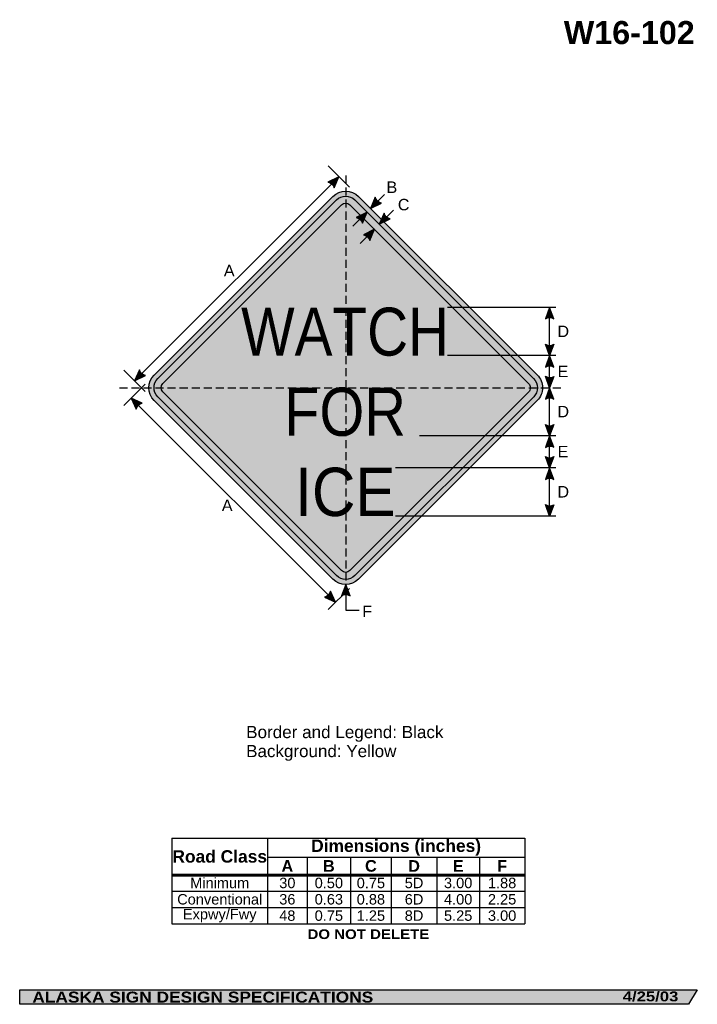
# Model space of a CAD drawing. Header units: feet. Extents: x 7 to 92, y 0 to 123.
import ezdxf
from ezdxf.enums import TextEntityAlignment as Align

# ---------------------------------------------------------------- set-up
doc = ezdxf.new("R2010")
doc.units = ezdxf.units.FT
doc.header["$MEASUREMENT"] = 0
doc.linetypes.add('DASHED2', pattern=[0.375, 0.25, -0.125])
doc.layers.add('Sign', color=7, linetype='Continuous')
doc.styles.add('ARIAL', font='arial.ttf')
doc.styles.add('ARIAL B', font='arialbd.ttf')
doc.styles.add('ARIAL BLACK B', font='ariblk.ttf')
doc.styles.add('ARIAL BLACK BI', font='ariblk.ttf')
doc.styles.add('FHWA SERIES D2000EX', font='txt')

# ---------------------------------------------------------------- blocks, each defined once
blk = doc.blocks.new('*T2')
at = {"color": 0, "linetype": 'ByBlock', "lineweight": -2, "transparency": 16777216}
for p, q in [((0, 0), (43.96297560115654, 0)), ((0, 0), (0, -10.683075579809)), ((11.9071627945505, 0), (11.9071627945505, -4.553775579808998)), ((43.96297560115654, 0), (43.96297560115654, -10.683075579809)), ((11.9071627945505, -2.3558341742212), (43.96297560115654, -2.3558341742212)), ((16.85422311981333, -2.3558341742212), (16.85422311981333, -4.553775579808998)), ((22.25542744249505, -2.3558341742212), (22.25542744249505, -4.553775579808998)), ((27.33004850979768, -2.3558341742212), (27.33004850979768, -4.553775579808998)), ((33.01336038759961, -2.3558341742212), (33.01336038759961, -4.553775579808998)), ((38.32618790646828, -2.3558341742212), (38.32618790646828, -4.553775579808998)), ((0, -4.553775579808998), (43.96297560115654, -4.553775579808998)), ((0, -4.598775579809), (43.96297560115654, -4.598775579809)), ((11.9071627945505, -4.598775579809), (11.9071627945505, -10.683075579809)), ((16.85422311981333, -4.598775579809), (16.85422311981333, -10.683075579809)), ((22.25542744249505, -4.598775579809), (22.25542744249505, -10.683075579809)), ((27.33004850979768, -4.598775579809), (27.33004850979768, -10.683075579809)), ((33.01336038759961, -4.598775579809), (33.01336038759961, -10.683075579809)), ((38.32618790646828, -4.598775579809), (38.32618790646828, -10.683075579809)), ((0, -6.611875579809), (43.96297560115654, -6.611875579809)), ((0, -8.647475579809), (43.96297560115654, -8.647475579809)), ((0, -10.683075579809), (43.96297560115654, -10.683075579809))]:
    blk.add_line(p, q, dxfattribs=at)
at = {"color": 18, "transparency": 16777216, "attachment_point": 5}
for s, insert, char_height, width, style in [('Road Class', (5.95358139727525, -2.288137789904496), 1.55, 11.7871627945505, 'ARIAL B'), ('Dimensions (inches)', (27.93506919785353, -1.1779170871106), 1.55, 31.93581280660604, 'ARIAL B'), ('A', (14.38069295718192, -3.466054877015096), 1.45, 4.827060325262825, 'ARIAL B'), ('B', (19.55482528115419, -3.466054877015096), 1.45, 5.281204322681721, 'ARIAL B'), ('C', (24.79273797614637, -3.466054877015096), 1.45, 4.954621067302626, 'ARIAL B'), ('D', (30.17170444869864, -3.466054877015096), 1.45, 5.563311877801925, 'ARIAL B'), ('E', (35.66977414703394, -3.466054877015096), 1.45, 5.19282751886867, 'ARIAL B'), ('F', (41.14458175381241, -3.466054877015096), 1.45, 5.516787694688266, 'ARIAL B'), ('Minimum', (5.95358139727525, -5.594075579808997), 1.3, 11.7871627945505, 'ARIAL'), ('30', (14.38069295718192, -5.594075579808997), 1.3, 4.827060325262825, 'ARIAL'), ('0.50', (19.55482528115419, -5.594075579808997), 1.3, 5.281204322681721, 'ARIAL'), ('0.75', (24.79273797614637, -5.594075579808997), 1.3, 4.954621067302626, 'ARIAL'), ('5D', (30.17170444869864, -5.594075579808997), 1.3, 5.563311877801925, 'ARIAL'), ('3.00', (35.66977414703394, -5.594075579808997), 1.3, 5.19282751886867, 'ARIAL'), ('1.88', (41.14458175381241, -5.594075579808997), 1.3, 5.516787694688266, 'ARIAL'), ('Conventional', (5.95358139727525, -7.629675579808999), 1.3, 11.7871627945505, 'ARIAL'), ('36', (14.38069295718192, -7.629675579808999), 1.3, 4.827060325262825, 'ARIAL'), ('0.63', (19.55482528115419, -7.629675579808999), 1.3, 5.281204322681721, 'ARIAL'), ('0.88', (24.79273797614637, -7.629675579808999), 1.3, 4.954621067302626, 'ARIAL'), ('6D', (30.17170444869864, -7.629675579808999), 1.3, 5.563311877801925, 'ARIAL'), ('4.00', (35.66977414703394, -7.629675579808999), 1.3, 5.19282751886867, 'ARIAL'), ('2.25', (41.14458175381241, -7.629675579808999), 1.3, 5.516787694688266, 'ARIAL'), ('Expwy/Fwy', (5.95358139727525, -9.665275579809), 1.3, 11.7871627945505, 'ARIAL'), ('48', (14.38069295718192, -9.665275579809), 1.3, 4.827060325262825, 'ARIAL'), ('0.75', (19.55482528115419, -9.665275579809), 1.3, 5.281204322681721, 'ARIAL'), ('1.25', (24.79273797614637, -9.665275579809), 1.3, 4.954621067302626, 'ARIAL'), ('8D', (30.17170444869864, -9.665275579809), 1.3, 5.563311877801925, 'ARIAL'), ('5.25', (35.66977414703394, -9.665275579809), 1.3, 5.19282751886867, 'ARIAL'), ('3.00', (41.14458175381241, -9.665275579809), 1.3, 5.516787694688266, 'ARIAL')]:
    blk.add_mtext(s, dxfattribs=dict(at, insert=insert, char_height=char_height, width=width, style=style))

msp = doc.modelspace()

# ---------------------------------------------------------------- hatches: boundary and pattern name
h = msp.add_hatch(color=256)
h.dxf.hatch_style = 1
edge = h.paths.add_edge_path()
edge.add_line((46.5936578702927, 102.1180816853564), (47.18070617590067, 103.5161403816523))
edge.add_line((47.18070617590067, 103.5161403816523), (45.81139463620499, 102.8420000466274))
edge.add_arc((45.66975322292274, 101.9043284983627), 0.9483091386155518, 13.026667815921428, 81.41004076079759, ccw=False)
at = {"true_color": 0xffff00}
h = msp.add_hatch(color=2, dxfattribs=at)
h.dxf.hatch_style = 1
h.paths.add_polyline_path([(24.16659013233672, 78.79318298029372, 0.4143489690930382), (24.16883410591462, 75.60895882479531), (46.44045373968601, 53.33733885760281, 0.4147360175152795), (49.62678104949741, 53.3416906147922), (71.89629786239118, 75.61120246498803, 0.4145503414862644), (71.89295607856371, 78.79652476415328), (49.62243425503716, 101.0670465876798, 0.4140749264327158), (46.43970037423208, 101.0662933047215)])
h.paths.add_polyline_path([(24.6138202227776, 76.05477901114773), (46.88564570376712, 53.7829530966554, 0.4148540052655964), (49.1808340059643, 53.78654987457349), (71.45068351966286, 76.05639432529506, 0.4146352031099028), (71.44794420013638, 78.35073033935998), (49.17724198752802, 100.6214326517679, 0.4140749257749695), (46.88510352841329, 100.6208901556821), (24.61253837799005, 78.34832512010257, 0.4145409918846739)], flags=16)
h.paths.add_polyline_path([(47.50712384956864, 99.99886983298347), (25.23455870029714, 77.72630479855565, 0.4146977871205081), (25.23542575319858, 76.67721412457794), (47.50712248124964, 54.40551670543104, 0.4153661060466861), (48.55782661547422, 54.40758312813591), (70.82836826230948, 76.67811957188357, 0.4149035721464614), (70.8266339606, 77.72799993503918), (48.55576442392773, 99.99886982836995, 0.4142135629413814)], flags=0)
h = msp.add_hatch(color=256)
h.dxf.hatch_style = 1
h.paths.add_polyline_path([(24.6125383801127, 78.3483251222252, 0.4145409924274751), (24.61382022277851, 76.0547790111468), (46.88564570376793, 53.7829530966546, 0.4148540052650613), (49.18083400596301, 53.7865498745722), (71.45068351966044, 76.05639432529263, 0.4146352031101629), (71.44794420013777, 78.35073033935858), (49.17724198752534, 100.6214326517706, 0.4140749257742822), (46.8851035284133, 100.6208901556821)])
h.paths.add_polyline_path([(47.50712384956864, 99.99886983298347), (25.23455870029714, 77.72630479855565, 0.4146977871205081), (25.23542575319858, 76.67721412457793), (47.50712248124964, 54.40551670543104, 0.4153661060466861), (48.55782661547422, 54.4075831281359), (70.82836826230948, 76.67811957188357, 0.4149035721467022), (70.82663396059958, 77.72799993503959), (48.55576442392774, 99.99886982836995, 0.4142135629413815)], flags=16)
h = msp.add_hatch(color=256)
h.dxf.hatch_style = 1
edge = h.paths.add_edge_path()
edge.add_line((51.71391673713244, 100.9606711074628), (51.12686843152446, 99.562612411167))
edge.add_line((51.12686843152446, 99.562612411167), (52.49617997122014, 100.2367527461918))
edge.add_arc((52.63782138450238, 101.1744242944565), 0.9483091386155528, 193.0266678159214, 261.4100407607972, ccw=False)
h = msp.add_hatch(color=2, dxfattribs=at)
h.dxf.hatch_style = 1
h.paths.add_polyline_path([(25.23455870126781, 77.7263047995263, 0.414697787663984), (25.2354257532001, 76.67721412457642), (47.50712248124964, 54.40551670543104, 0.4153661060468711), (48.55782661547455, 54.40758312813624), (70.828368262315, 76.67811957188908, 0.414903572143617), (70.82663396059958, 77.72799993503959), (48.55576442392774, 99.99886982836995, 0.4142135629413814), (47.50712384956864, 99.99886983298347)])
h = msp.add_hatch(color=256)
h.dxf.hatch_style = 1
edge = h.paths.add_edge_path()
edge.add_line((50.10927296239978, 97.71123586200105), (50.69632126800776, 99.10929455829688))
edge.add_line((50.69632126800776, 99.10929455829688), (49.32700972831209, 98.43515422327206))
edge.add_arc((49.18536831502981, 97.49748267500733), 0.9483091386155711, 13.026667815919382, 81.4100407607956, ccw=False)
h = msp.add_hatch(color=256)
h.dxf.hatch_style = 1
edge = h.paths.add_edge_path()
edge.add_line((52.79944534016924, 98.98391175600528), (52.21239703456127, 97.58585305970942))
edge.add_line((52.21239703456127, 97.58585305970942), (53.58170857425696, 98.25999339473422))
edge.add_arc((53.72334998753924, 99.19766494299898), 0.9483091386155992, 193.02666781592, 261.4100407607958, ccw=False)
h = msp.add_hatch(color=256)
h.dxf.hatch_style = 1
edge = h.paths.add_edge_path()
edge.add_line((51.02077779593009, 95.55861131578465), (51.60782610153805, 96.9566700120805))
edge.add_line((51.60782610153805, 96.9566700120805), (50.23851456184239, 96.28252967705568))
edge.add_arc((50.09687314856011, 95.34485812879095), 0.948309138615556, 13.026667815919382, 81.41004076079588, ccw=False)
h = msp.add_hatch(color=256)
h.dxf.hatch_style = 1
edge = h.paths.add_edge_path()
edge.add_line((73.9774361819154, 85.78905599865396), (73.44270834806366, 87.20794992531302))
edge.add_line((73.44270834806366, 87.20794992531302), (72.91167384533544, 85.77704753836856))
edge.add_arc((73.45339272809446, 84.99869615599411), 0.9483091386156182, 56.45386549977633, 124.83723844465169, ccw=False)
h = msp.add_hatch(color=256)
h.dxf.hatch_style = 1
edge = h.paths.add_edge_path()
edge.add_line((73.97743618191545, 82.62684385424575), (73.4427083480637, 81.2079499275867))
edge.add_line((73.4427083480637, 81.2079499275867), (72.9116738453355, 82.63885231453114))
edge.add_arc((73.45339272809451, 83.41720369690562), 0.9483091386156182, 235.1627615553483, 303.5461345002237)
h = msp.add_hatch(color=256)
h.dxf.hatch_style = 1
edge = h.paths.add_edge_path()
edge.add_line((73.97743618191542, 79.78905600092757), (73.44270834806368, 81.20794992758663))
edge.add_line((73.44270834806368, 81.20794992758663), (72.91167384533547, 79.77704754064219))
edge.add_arc((73.45339272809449, 78.99869615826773), 0.9483091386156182, 56.45386549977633, 124.83723844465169, ccw=False)
h = msp.add_hatch(color=256)
h.dxf.hatch_style = 1
edge = h.paths.add_edge_path()
edge.add_line((22.31191035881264, 79.4583549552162), (21.72486205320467, 78.06029625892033))
edge.add_line((21.72486205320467, 78.06029625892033), (23.09417359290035, 78.73443659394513))
edge.add_arc((23.23581500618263, 79.6721081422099), 0.9483091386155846, 193.0266678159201, 261.41004076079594, ccw=False)
h = msp.add_hatch(color=256)
h.dxf.hatch_style = 1
edge = h.paths.add_edge_path()
edge.add_line((73.97743618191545, 78.62108664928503), (73.4427083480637, 77.202192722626))
edge.add_line((73.4427083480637, 77.202192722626), (72.9116738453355, 78.63309510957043))
edge.add_arc((73.45339272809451, 79.41144649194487), 0.9483091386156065, 235.1627615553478, 303.5461345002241)
h = msp.add_hatch(color=256)
h.dxf.hatch_style = 1
edge = h.paths.add_edge_path()
edge.add_line((73.97743618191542, 75.78329879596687), (73.44270834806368, 77.20219272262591))
edge.add_line((73.44270834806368, 77.20219272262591), (72.91167384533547, 75.77129033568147))
edge.add_arc((73.45339272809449, 74.99293895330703), 0.9483091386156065, 56.45386549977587, 124.8372384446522, ccw=False)
h = msp.add_hatch(color=256)
h.dxf.hatch_style = 1
edge = h.paths.add_edge_path()
edge.add_line((22.67207703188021, 75.28225160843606), (21.29109006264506, 75.90840560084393))
edge.add_line((21.29109006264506, 75.90840560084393), (21.92643423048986, 74.52066748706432))
edge.add_arc((22.85974905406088, 74.35269825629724), 0.9483091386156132, 101.41428485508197, 169.7976577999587, ccw=False)
h = msp.add_hatch(color=256)
h.dxf.hatch_style = 1
edge = h.paths.add_edge_path()
edge.add_line((73.97743618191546, 72.6216355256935), (73.44270834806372, 71.20274159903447))
edge.add_line((73.44270834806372, 71.20274159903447), (72.91167384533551, 72.63364398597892))
edge.add_arc((73.45339272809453, 73.41199536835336), 0.9483091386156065, 235.1627615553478, 303.5461345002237)
h = msp.add_hatch(color=256)
h.dxf.hatch_style = 1
edge = h.paths.add_edge_path()
edge.add_line((73.97743618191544, 69.78384767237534), (73.44270834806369, 71.20274159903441))
edge.add_line((73.44270834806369, 71.20274159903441), (72.91167384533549, 69.77183921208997))
edge.add_arc((73.45339272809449, 68.99348782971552), 0.94830913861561, 56.45386549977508, 124.837238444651, ccw=False)
h = msp.add_hatch(color=256)
h.dxf.hatch_style = 1
edge = h.paths.add_edge_path()
edge.add_line((73.9774361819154, 68.62163552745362), (73.44270834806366, 67.20274160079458))
edge.add_line((73.44270834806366, 67.20274160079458), (72.91167384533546, 68.63364398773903))
edge.add_arc((73.45339272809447, 69.41199537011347), 0.9483091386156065, 235.1627615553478, 303.5461345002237)
h = msp.add_hatch(color=256)
h.dxf.hatch_style = 1
edge = h.paths.add_edge_path()
edge.add_line((73.97743618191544, 65.78384767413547), (73.44270834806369, 67.20274160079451))
edge.add_line((73.44270834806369, 67.20274160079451), (72.91167384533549, 65.77183921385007))
edge.add_arc((73.4533927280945, 64.99348783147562), 0.9483091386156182, 56.45386549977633, 124.83723844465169, ccw=False)
h = msp.add_hatch(color=256)
h.dxf.hatch_style = 1
edge = h.paths.add_edge_path()
edge.add_line((73.97743618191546, 62.6268438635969), (73.44270834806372, 61.20794993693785))
edge.add_line((73.44270834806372, 61.20794993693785), (72.91167384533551, 62.63885232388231))
edge.add_arc((73.45339272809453, 63.41720370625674), 0.9483091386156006, 235.1627615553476, 303.546134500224)
h = msp.add_hatch(color=256)
h.dxf.hatch_style = 1
edge = h.paths.add_edge_path()
edge.add_line((45.36594721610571, 51.07871547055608), (46.74693418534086, 50.45256147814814))
edge.add_line((46.74693418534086, 50.45256147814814), (46.11159001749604, 51.8402995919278))
edge.add_arc((45.17827519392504, 52.00826882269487), 0.94830913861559, 281.4142848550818, 349.7976577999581, ccw=False)
h = msp.add_hatch(color=256)
h.dxf.hatch_style = 1
edge = h.paths.add_edge_path()
edge.add_line((48.56597782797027, 51.25987636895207), (48.03124999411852, 52.6787702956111))
edge.add_line((48.03124999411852, 52.6787702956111), (47.50021549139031, 51.24786790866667))
edge.add_arc((48.04193437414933, 50.46951652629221), 0.9483091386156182, 56.45386549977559, 124.83723844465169, ccw=False)
at = {"layer": 'Sign', "true_color": 0xffffff}
msp.add_hatch(color=7, dxfattribs=at).paths.add_polyline_path([(49.8576339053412, 98.6963914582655), (50.69632126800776, 99.10929455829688), (50.32713793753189, 98.23008247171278)])
at = {"layer": 'Sign', "true_color": 0x000000}
msp.add_hatch(color=18, dxfattribs=at).paths.add_polyline_path([(7.399373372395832, 2.133735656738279), (91.84195454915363, 2.133735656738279), (90.75006357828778, 0.3343149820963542), (7.402168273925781, 0.3343149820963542)], flags=0)

# ---------------------------------------------------------------- linework, layer by layer
for p, q in [((26.37139295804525, 21.04842129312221), (70.33436855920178, 21.04842129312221)), ((26.37139295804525, 16.57788171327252), (70.33436855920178, 16.57788171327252)), ((26.37139295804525, 16.37069195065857), (70.33436855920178, 16.37069195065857))]:
    msp.add_line(p, q)
for points in [[(46.5936578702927, 102.1180816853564), (47.18070617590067, 103.5161403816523), (45.81139463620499, 102.8420000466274, -0.307560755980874), (46.5936578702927, 102.1180816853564, -4.141293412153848)], [(51.71391673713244, 100.9606711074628), (51.12686843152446, 99.562612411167), (52.49617997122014, 100.2367527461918, -0.307560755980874), (51.71391673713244, 100.9606711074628, -4.141293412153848)], [(50.10927296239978, 97.71123586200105), (50.69632126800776, 99.10929455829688), (49.32700972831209, 98.43515422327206, -0.307560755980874), (50.10927296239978, 97.71123586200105, -4.141293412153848)], [(52.79944534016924, 98.98391175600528), (52.21239703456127, 97.58585305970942), (53.58170857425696, 98.25999339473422, -0.307560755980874), (52.79944534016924, 98.98391175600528, -4.141293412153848)], [(51.02077779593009, 95.55861131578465), (51.60782610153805, 96.9566700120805), (50.23851456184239, 96.28252967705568, -0.307560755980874), (51.02077779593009, 95.55861131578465, -4.141293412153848)], [(73.9774361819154, 85.78905599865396), (73.44270834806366, 87.20794992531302), (72.91167384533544, 85.77704753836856, -0.307560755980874), (73.9774361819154, 85.78905599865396, -4.141293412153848)], [(73.97743618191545, 82.62684385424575), (73.4427083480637, 81.2079499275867), (72.9116738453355, 82.63885231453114, 0.307560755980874), (73.97743618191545, 82.62684385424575, 4.141293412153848)], [(73.97743618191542, 79.78905600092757), (73.44270834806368, 81.20794992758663), (72.91167384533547, 79.77704754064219, -0.307560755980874), (73.97743618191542, 79.78905600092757, -4.141293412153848)], [(22.31191035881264, 79.4583549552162), (21.72486205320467, 78.06029625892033), (23.09417359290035, 78.73443659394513, -0.307560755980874), (22.31191035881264, 79.4583549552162, -4.141293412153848)], [(73.97743618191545, 78.62108664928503), (73.4427083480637, 77.202192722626), (72.9116738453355, 78.63309510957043, 0.307560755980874), (73.97743618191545, 78.62108664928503, 4.141293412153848)], [(73.97743618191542, 75.78329879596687), (73.44270834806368, 77.20219272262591), (72.91167384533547, 75.77129033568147, -0.307560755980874), (73.97743618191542, 75.78329879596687, -4.141293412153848)], [(22.67207703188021, 75.28225160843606), (21.29109006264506, 75.90840560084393), (21.92643423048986, 74.52066748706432, -0.307560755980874), (22.67207703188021, 75.28225160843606, -4.141293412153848)], [(73.97743618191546, 72.6216355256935), (73.44270834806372, 71.20274159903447), (72.91167384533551, 72.63364398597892, 0.307560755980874), (73.97743618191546, 72.6216355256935, 4.141293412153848)], [(73.97743618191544, 69.78384767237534), (73.44270834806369, 71.20274159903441), (72.91167384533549, 69.77183921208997, -0.307560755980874), (73.97743618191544, 69.78384767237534, -4.141293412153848)], [(73.9774361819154, 68.62163552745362), (73.44270834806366, 67.20274160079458), (72.91167384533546, 68.63364398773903, 0.307560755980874), (73.9774361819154, 68.62163552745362, 4.141293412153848)], [(73.97743618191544, 65.78384767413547), (73.44270834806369, 67.20274160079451), (72.91167384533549, 65.77183921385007, -0.307560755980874), (73.97743618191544, 65.78384767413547, -4.141293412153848)], [(73.97743618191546, 62.6268438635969), (73.44270834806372, 61.20794993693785), (72.91167384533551, 62.63885232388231, 0.307560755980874), (73.97743618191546, 62.6268438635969, 4.141293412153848)], [(45.36594721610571, 51.07871547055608), (46.74693418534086, 50.45256147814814), (46.11159001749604, 51.8402995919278, -0.307560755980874), (45.36594721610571, 51.07871547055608, -4.141293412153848)], [(48.56597782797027, 51.25987636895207), (48.03124999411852, 52.6787702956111), (47.50021549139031, 51.24786790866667, -0.307560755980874), (48.56597782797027, 51.25987636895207, -4.141293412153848)]]:
    msp.add_lwpolyline(points, format="xyb")
for points in [[(46.44006279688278, 101.0666556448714, -0.4140082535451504), (49.62243425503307, 101.0670465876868), (71.89295607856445, 78.79652476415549, -0.4145503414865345), (71.89629786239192, 75.61120246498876), (49.61959402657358, 53.33450359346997, -0.4134136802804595), (46.44045373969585, 53.33733885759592), (24.16585478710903, 75.61193814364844, -0.4138008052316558), (24.16659013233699, 78.793182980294)], [(46.88541109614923, 100.6211976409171, -0.4139963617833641), (49.17724198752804, 100.6214326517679), (71.44794420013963, 78.35073033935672, -0.4146352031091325), (71.45068351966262, 76.0563943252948), (49.17473486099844, 53.78045073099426, -0.4132958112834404), (46.88564570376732, 53.78295309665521), (24.61125794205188, 76.05734129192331, -0.4138008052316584), (24.61220416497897, 78.34799080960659)], [(47.50733187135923, 99.99907777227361, -0.4139587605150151), (48.55551617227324, 99.99911796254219), (70.82663396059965, 77.72799993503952, -0.4149035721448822), (70.82836826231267, 76.67811957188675), (48.55370174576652, 54.40345825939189, -0.4129231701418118), (47.5073710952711, 54.40526820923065), (25.2336930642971, 76.67894681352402, -0.4136441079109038), (25.23440586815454, 77.7261519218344)]]:
    msp.add_lwpolyline(points, format="xyb", close=True)
at = {"layer": 'Sign', "color": 18, "lineweight": -3, "true_color": 0x000000}
for p, q in [((48.47891002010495, 102.2105708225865), (45.82725959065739, 104.862221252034)), ((21.72486205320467, 78.06029625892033), (47.18070617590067, 103.5161403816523)), ((52.85045042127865, 101.2861944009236), (51.08268346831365, 99.51842744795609)), ((48.92637607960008, 97.33634012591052), (50.69414303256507, 99.10410707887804)), ((53.98016398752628, 99.35362001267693), (52.21239703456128, 97.58585305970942)), ((49.83788091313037, 95.18371557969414), (51.60564786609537, 96.95148253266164)), ((74.22915367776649, 87.20794992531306), (60.72915367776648, 87.20794992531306)), ((73.44270834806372, 61.20013744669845), (73.4427083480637, 87.20534573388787)), ((74.22915367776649, 81.20794992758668), (60.72915367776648, 81.20794992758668)), ((23.02306589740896, 76.75472669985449), (20.37141546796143, 79.40637712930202)), ((23.02306589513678, 77.64965874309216), (20.37141546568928, 74.99800831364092)), ((21.28659399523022, 75.91320520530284), (46.74243811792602, 50.45736108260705)), ((74.22915367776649, 71.20274159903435), (57.22915367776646, 71.20274159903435)), ((74.22915367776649, 67.20274160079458), (54.22915367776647, 67.20274160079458)), ((74.22915367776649, 61.20794993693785), (54.22915367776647, 61.20794993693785)), ((48.4789100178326, 52.19381462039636), (45.8272595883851, 49.5421641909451)), ((48.03144399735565, 52.67877028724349), (48.03125310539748, 49.48342615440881)), ((48.03125310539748, 49.48342615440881), (49.71350316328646, 49.48342615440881))]:
    msp.add_line(p, q, dxfattribs=at)
at = {"layer": 'Sign', "color": 18, "linetype": 'DASHED2', "lineweight": -3, "ltscale": 4, "true_color": 0x000000}
for points in [[(48.03144399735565, 103.6605260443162), (48.03124999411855, 52.67877029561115)], [(19.83333334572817, 77.20219272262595), (75.00000001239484, 77.20219272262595)]]:
    msp.add_lwpolyline(points, dxfattribs=at)
at = {"layer": 'Sign', "color": 250, "lineweight": -3, "true_color": 0x1f1a17}
msp.add_lwpolyline([(7.399373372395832, 2.133735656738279), (91.84195454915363, 2.133735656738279), (90.75006357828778, 0.3343149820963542), (7.402168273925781, 0.3343149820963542)], close=True, dxfattribs=at)

# ---------------------------------------------------------------- block references
msp.add_blockref('*T2', (26.37139295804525, 21.04842129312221))

# ---------------------------------------------------------------- texts
at = {"layer": 'Sign', "color": 18, "true_color": 0x000000}
for s, height, style, p, p2 in [('W16-102', 2.879075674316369, 'ARIAL B', (75.20486928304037, 120.0489387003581), (91.52486850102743, 120.0489387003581)), ('B', 1.438096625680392, 'ARIAL', (53.10982902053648, 101.4920559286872), (54.44982901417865, 101.4920559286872)), ('C', 1.427342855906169, 'ARIAL', (54.52649568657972, 99.32538926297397), (55.9664957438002, 99.32538926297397)), ('A', 1.43494520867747, 'ARIAL', (32.83899569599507, 91.0962226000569), (34.17899568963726, 91.0962226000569)), ('WATCH', 5.981393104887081, 'FHWA SERIES D2000EX', (34.98977733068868, 81.207949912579), (60.90644399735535, 81.207949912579)), ('D', 1.427342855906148, 'ARIAL', (74.42232901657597, 83.52534573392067), (75.86232907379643, 83.52534573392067)), ('E', 1.438096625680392, 'ARIAL', (74.42232901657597, 78.52534574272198), (75.76232901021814, 78.52534574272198)), ('FOR', 5.995934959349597, 'FHWA SERIES D2000EX', (40.36477733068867, 71.21836659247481), (55.53144399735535, 71.21836659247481)), ('D', 1.427342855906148, 'ARIAL', (74.42232901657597, 73.52013742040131), (75.86232907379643, 73.52013742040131)), ('E', 1.438096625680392, 'ARIAL', (74.42232901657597, 68.52013743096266), (75.76232901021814, 68.52013743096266)), ('D', 1.427342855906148, 'ARIAL', (74.42232901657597, 63.52013744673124), (75.86232907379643, 63.52013744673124)), ('A', 1.43494520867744, 'ARIAL', (32.58899569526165, 61.82538927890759), (33.92899568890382, 61.82538927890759)), ('F', 1.429672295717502, 'ARIAL', (50.09941236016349, 48.6170559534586), (51.31941238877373, 48.6170559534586)), ('Border and Legend: Black', 1.522193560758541, 'ARIAL', (35.62178802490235, 33.52052200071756), (60.21154785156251, 33.52052200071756)), ('Background: Yellow', 1.516371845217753, 'ARIAL', (35.62178802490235, 31.14838332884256), (54.34473943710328, 31.14838332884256))]:
    msp.add_text(s, height=height, dxfattribs=dict(at, style=style)).set_placement(p, p2, align=Align.ALIGNED)
at = {"layer": 'Sign', "color": 18, "true_color": 0x000000, "style": 'FHWA SERIES D2000EX'}
msp.add_text('ICE', height=6.026113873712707, rotation=1.09349151e-08, dxfattribs=at).set_placement((41.73977733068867, 61.20794993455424), (54.22915367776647, 61.20794993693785), align=Align.ALIGNED)
at = {"layer": 'Sign', "color": 7, "true_color": 0xffffff}
for s, height, style, p, p2 in [('DO NOT DELETE', 1.20768077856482, 'ARIAL BLACK B', (43.26574198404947, 8.47237396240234), (58.44907379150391, 8.47237396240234)), ('ALASKA SIGN DESIGN SPECIFICATIONS', 1.370356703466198, 'ARIAL BLACK BI', (8.970644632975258, 0.5459083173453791), (51.45731099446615, 0.5459083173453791)), ('4/25/03', 1.233302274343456, 'ARIAL BLACK BI', (82.54610462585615, 0.7043380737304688), (89.48153706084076, 0.7043380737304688))]:
    msp.add_text(s, height=height, dxfattribs=dict(at, style=style)).set_placement(p, p2, align=Align.ALIGNED)

doc.saveas('drawing.dxf')
